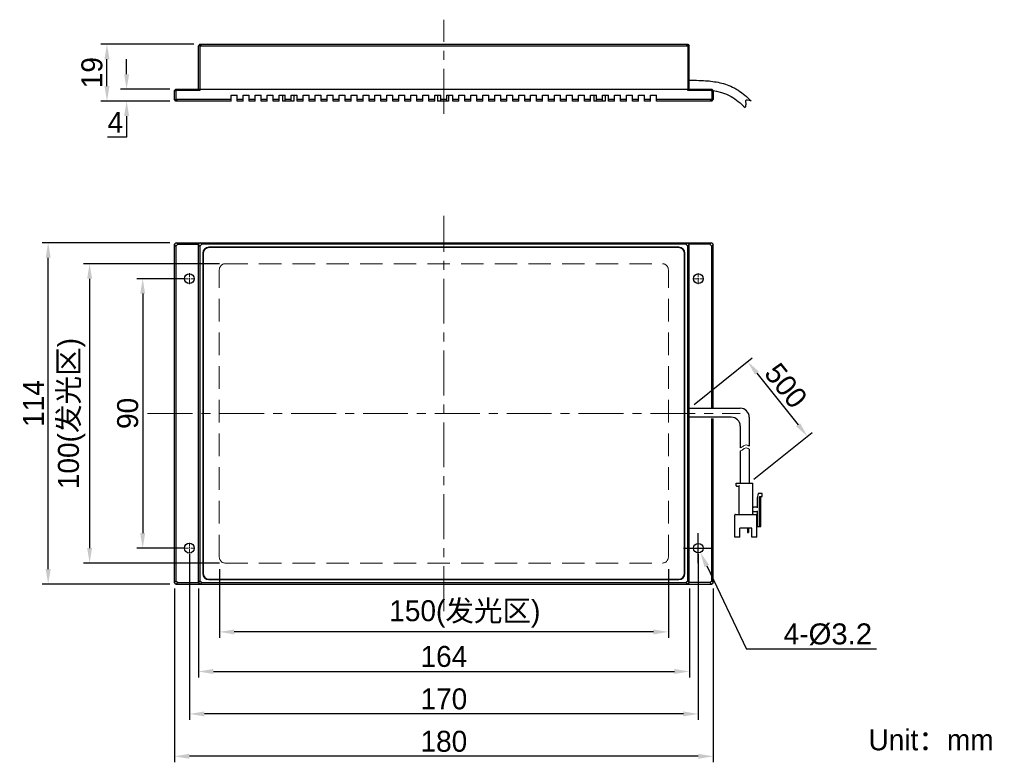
# Model space of a CAD drawing. Header units: inches. Extents: x -311 to -146, y -2336 to -2212.
import ezdxf

# ---------------------------------------------------------------- set-up
doc = ezdxf.new("R2010")
doc.units = ezdxf.units.IN
doc.header["$LTSCALE"] = 3
doc.header["$MEASUREMENT"] = 0
doc.header["$PDSIZE"] = -5
doc.linetypes.add('CENTERX2', pattern=[4, 2.5, -0.5, 0.5, -0.5])
doc.linetypes.add('DASHED2', pattern=[0.375, 0.25, -0.125])
doc.layers.get('Defpoints').update_dxf_attribs({"lineweight": 18})
for name, color, linetype, lineweight in [('中心线', 1, 'CENTERX2', 20), ('标注', 3, 'Continuous', 25), ('粗实线', 7, 'Continuous', 30), ('细实线', 7, 'Continuous', 15), ('虚线', 6, 'DASHED2', 18)]:
    doc.layers.add(name, color=color, linetype=linetype, lineweight=lineweight)
doc.styles.get("Standard").update_dxf_attribs({"font": '兰亭黑 GBK.TTF'})
doc.dimstyles.new('CST Standard', dxfattribs={"dimtxt": 3.5, "dimasz": 2.5, "dimexe": 1, "dimexo": 1, "dimgap": 0.6, "dimtad": 1, "dimtoh": 1, "dimdsep": 46, "dimtxsty": 'Standard', "dimcen": -2.5, "dimdle": 5, "dimclrd": 9, "dimclre": 9, "dimadec": 1, "dimazin": 2, "dimtfac": 1, "dimtofl": 0, "dimtmove": 0, "dimatfit": 0, "dimfxl": 1, "dimtolj": 1, "dimarcsym": 0})

# ---------------------------------------------------------------- blocks, each defined once
blk = doc.blocks.new('*X0')
at = {"layer": 'Defpoints', "color": 0}
for p in [(-284.68, -2305.81), (-194.68, -2305.81), (-284.68, -2334.83)]:
    blk.add_point(p, dxfattribs=at)
at = {"layer": '标注', "color": 9, "linetype": 'Continuous', "lineweight": -2, "ltscale": 3}
for p, q in [((-284.68, -2306.81), (-284.68, -2335.83)), ((-194.68, -2306.81), (-194.68, -2335.83)), ((-197.18, -2334.83), (-282.18, -2334.83))]:
    blk.add_line(p, q, dxfattribs=at)
at = {"layer": '标注', "color": 9}
for points in [[(-282.18, -2334.41), (-282.18, -2335.24), (-284.68, -2334.83)], [(-197.18, -2335.24), (-197.18, -2334.41), (-194.68, -2334.83)]]:
    blk.add_solid(points, dxfattribs=at)
at = {"layer": '标注', "color": 0, "ltscale": 3, "insert": (-239.68, -2332.34), "char_height": 3.5, "attachment_point": 5}
blk.add_mtext('\\A1;180', dxfattribs=at)
blk = doc.blocks.new('*X1')
at = {"layer": 'Defpoints', "color": 0}
for p in [(-282.18, -2300.06), (-197.18, -2300.06), (-282.18, -2327.75)]:
    blk.add_point(p, dxfattribs=at)
at = {"layer": '标注', "color": 9, "linetype": 'Continuous', "lineweight": -2, "ltscale": 3}
for p, q in [((-282.18, -2301.06), (-282.18, -2328.75)), ((-197.18, -2301.06), (-197.18, -2328.75)), ((-199.68, -2327.75), (-279.68, -2327.75))]:
    blk.add_line(p, q, dxfattribs=at)
at = {"layer": '标注', "color": 9}
for points in [[(-279.68, -2327.33), (-279.68, -2328.16), (-282.18, -2327.75)], [(-199.68, -2328.16), (-199.68, -2327.33), (-197.18, -2327.75)]]:
    blk.add_solid(points, dxfattribs=at)
at = {"layer": '标注', "color": 0, "ltscale": 3, "insert": (-239.68, -2325.26), "char_height": 3.5, "attachment_point": 5}
blk.add_mtext('\\A1;170', dxfattribs=at)
blk = doc.blocks.new('*X2')
at = {"layer": 'Defpoints', "color": 0}
for p in [(-277.18, -2302.56), (-202.18, -2302.56), (-277.18, -2314.05)]:
    blk.add_point(p, dxfattribs=at)
at = {"layer": '标注', "color": 9, "linetype": 'Continuous', "lineweight": -2, "ltscale": 3}
for p, q in [((-277.18, -2303.56), (-277.18, -2315.05)), ((-202.18, -2303.56), (-202.18, -2315.05)), ((-204.68, -2314.05), (-274.68, -2314.05))]:
    blk.add_line(p, q, dxfattribs=at)
at = {"layer": '标注', "color": 9}
for points in [[(-274.68, -2313.64), (-274.68, -2314.47), (-277.18, -2314.05)], [(-204.68, -2314.47), (-204.68, -2313.64), (-202.18, -2314.05)]]:
    blk.add_solid(points, dxfattribs=at)
at = {"layer": '标注', "color": 0, "ltscale": 3, "insert": (-236.18, -2311.04), "char_height": 3.5, "attachment_point": 5}
blk.add_mtext('\\A1;150(发光区)', dxfattribs=at)
blk = doc.blocks.new('*X3')
at = {"layer": 'Defpoints', "color": 0}
for p in [(-276.18, -2252.56), (-298.85, -2302.56), (-276.18, -2302.56)]:
    blk.add_point(p, dxfattribs=at)
at = {"layer": '标注', "color": 9, "linetype": 'Continuous', "lineweight": -2, "ltscale": 3}
for p, q in [((-277.18, -2252.56), (-299.85, -2252.56)), ((-298.85, -2255.06), (-298.85, -2300.06)), ((-277.18, -2302.56), (-299.85, -2302.56))]:
    blk.add_line(p, q, dxfattribs=at)
at = {"layer": '标注', "color": 9}
for points in [[(-298.43, -2255.06), (-299.26, -2255.06), (-298.85, -2252.56)], [(-299.26, -2300.06), (-298.43, -2300.06), (-298.85, -2302.56)]]:
    blk.add_solid(points, dxfattribs=at)
at = {"layer": '标注', "color": 0, "ltscale": 3, "insert": (-301.86, -2277.59), "char_height": 3.5, "attachment_point": 5, "rotation": 90}
blk.add_mtext('\\A1;100(发光区)', dxfattribs=at)
blk = doc.blocks.new('*X4')
at = {"layer": 'Defpoints', "color": 0}
for p in [(-305.77, -2249.06), (-284.43, -2249.06), (-284.43, -2306.06)]:
    blk.add_point(p, dxfattribs=at)
at = {"layer": '标注', "color": 9, "linetype": 'Continuous', "lineweight": -2, "ltscale": 3}
for p, q in [((-285.43, -2249.06), (-306.77, -2249.06)), ((-305.77, -2303.56), (-305.77, -2251.56)), ((-285.43, -2306.06), (-306.77, -2306.06))]:
    blk.add_line(p, q, dxfattribs=at)
at = {"layer": '标注', "color": 9}
for points in [[(-305.35, -2251.56), (-306.19, -2251.56), (-305.77, -2249.06)], [(-306.19, -2303.56), (-305.35, -2303.56), (-305.77, -2306.06)]]:
    blk.add_solid(points, dxfattribs=at)
at = {"layer": '标注', "color": 0, "ltscale": 3, "insert": (-308.23, -2275.92), "char_height": 3.5, "attachment_point": 5, "rotation": 90}
blk.add_mtext('\\A1;114', dxfattribs=at)
blk = doc.blocks.new('*X5')
at = {"layer": 'Defpoints', "color": 0}
for p in [(-282.18, -2255.06), (-289.98, -2300.06), (-282.18, -2300.06)]:
    blk.add_point(p, dxfattribs=at)
at = {"layer": '标注', "color": 9, "linetype": 'Continuous', "lineweight": -2, "ltscale": 3}
for p, q in [((-283.18, -2255.06), (-290.98, -2255.06)), ((-289.98, -2257.56), (-289.98, -2297.56)), ((-283.18, -2300.06), (-290.98, -2300.06))]:
    blk.add_line(p, q, dxfattribs=at)
at = {"layer": '标注', "color": 9}
for points in [[(-289.57, -2257.56), (-290.4, -2257.56), (-289.98, -2255.06)], [(-290.4, -2297.56), (-289.57, -2297.56), (-289.98, -2300.06)]]:
    blk.add_solid(points, dxfattribs=at)
at = {"layer": '标注', "color": 0, "ltscale": 3, "insert": (-292.48, -2277.56), "char_height": 3.5, "attachment_point": 5, "rotation": 90}
blk.add_mtext('\\A1;90', dxfattribs=at)
blk = doc.blocks.new('*X6')
at = {"layer": 'Defpoints', "color": 0}
for p in [(-198.68, -2276.69), (-178.95, -2281.4), (-188.68, -2289.19)]:
    blk.add_point(p, dxfattribs=at)
at = {"layer": '标注', "color": 9, "linetype": 'Continuous', "lineweight": -2, "ltscale": 3}
for p, q in [((-197.9, -2276.06), (-188.17, -2268.27)), ((-187.39, -2270.85), (-180.51, -2279.45)), ((-187.9, -2288.56), (-178.17, -2280.77))]:
    blk.add_line(p, q, dxfattribs=at)
at = {"layer": '标注', "color": 9}
for points in [[(-187.06, -2270.59), (-187.71, -2271.11), (-188.95, -2268.9)], [(-180.84, -2279.71), (-180.18, -2279.19), (-178.95, -2281.4)]]:
    blk.add_solid(points, dxfattribs=at)
at = {"layer": '标注', "color": 0, "ltscale": 3, "insert": (-182.55, -2272.92), "char_height": 3.5, "attachment_point": 5, "rotation": 308.6598}
blk.add_mtext('\\A1;500', dxfattribs=at)
blk = doc.blocks.new('*X7')
at = {"layer": 'Defpoints', "color": 0}
for p in [(-197.53, -2299.34), (-196.84, -2300.78)]:
    blk.add_point(p, dxfattribs=at)
at = {"layer": '标注', "color": 9, "linetype": 'Continuous', "ltscale": 3}
for p, q in [((-197.18, -2302.56), (-197.18, -2297.56)), ((-199.68, -2300.06), (-194.68, -2300.06))]:
    blk.add_line(p, q, dxfattribs=at)
at = {"layer": '标注', "color": 9, "linetype": 'Continuous', "lineweight": -2, "ltscale": 3}
for p in [(-195.76, -2303.04), (-167.44, -2316.95)]:
    blk.add_line(p, (-189.12, -2316.95), dxfattribs=at)
at = {"layer": '标注', "color": 9}
blk.add_solid([(-195.39, -2302.86), (-196.14, -2303.22), (-196.84, -2300.78)], dxfattribs=at)
at = {"layer": '标注', "color": 0, "ltscale": 3, "insert": (-175.54, -2314.45), "char_height": 3.5, "attachment_point": 5}
blk.add_mtext('\\A1;4-{\\A1;\\fArial|b0|i0|c134|p34;%%C3.2}', dxfattribs=at)
blk = doc.blocks.new('*X8')
at = {"layer": 'Defpoints', "color": 0}
for p in [(-280.68, -2305.82), (-198.68, -2305.82), (-198.68, -2320.66)]:
    blk.add_point(p, dxfattribs=at)
at = {"layer": '标注', "color": 9, "linetype": 'Continuous', "lineweight": -2, "ltscale": 3}
for p, q in [((-280.68, -2306.82), (-280.68, -2321.66)), ((-198.68, -2306.82), (-198.68, -2321.66)), ((-278.18, -2320.66), (-201.18, -2320.66))]:
    blk.add_line(p, q, dxfattribs=at)
at = {"layer": '标注', "color": 9}
for points in [[(-278.18, -2320.24), (-278.18, -2321.08), (-280.68, -2320.66)], [(-201.18, -2321.08), (-201.18, -2320.24), (-198.68, -2320.66)]]:
    blk.add_solid(points, dxfattribs=at)
at = {"layer": '标注', "color": 0, "ltscale": 3, "insert": (-239.68, -2318.17), "char_height": 3.5, "attachment_point": 5}
blk.add_mtext('\\A1;164', dxfattribs=at)
blk = doc.blocks.new('*X9')
at = {"layer": 'Defpoints', "color": 0}
for p in [(-292.67, -2223.41), (-284.43, -2223.41), (-284.43, -2225.41)]:
    blk.add_point(p, dxfattribs=at)
at = {"layer": '标注', "color": 9, "linetype": 'Continuous', "lineweight": -2, "ltscale": 3}
for p, q in [((-292.67, -2220.91), (-292.67, -2218.41)), ((-285.43, -2223.41), (-293.67, -2223.41)), ((-285.43, -2225.41), (-293.67, -2225.41)), ((-292.67, -2227.91), (-292.67, -2231.41)), ((-292.67, -2231.41), (-295.84, -2231.41))]:
    blk.add_line(p, q, dxfattribs=at)
at = {"layer": '标注', "color": 9}
for points in [[(-293.09, -2220.91), (-292.25, -2220.91), (-292.67, -2223.41)], [(-292.25, -2227.91), (-293.09, -2227.91), (-292.67, -2225.41)]]:
    blk.add_solid(points, dxfattribs=at)
at = {"layer": '标注', "color": 0, "ltscale": 3, "insert": (-294.55, -2228.95), "char_height": 3.5, "attachment_point": 5}
blk.add_mtext('\\A1;4', dxfattribs=at)
blk = doc.blocks.new('*X10')
at = {"layer": 'Defpoints', "color": 0}
for p in [(-295.95, -2215.91), (-280.43, -2215.91), (-284.43, -2225.41)]:
    blk.add_point(p, dxfattribs=at)
at = {"layer": '标注', "color": 9, "linetype": 'Continuous', "lineweight": -2, "ltscale": 3}
for p, q in [((-281.43, -2215.91), (-296.95, -2215.91)), ((-295.95, -2222.91), (-295.95, -2218.41)), ((-285.43, -2225.41), (-296.95, -2225.41))]:
    blk.add_line(p, q, dxfattribs=at)
at = {"layer": '标注', "color": 9}
for points in [[(-295.53, -2218.41), (-296.37, -2218.41), (-295.95, -2215.91)], [(-296.37, -2222.91), (-295.53, -2222.91), (-295.95, -2225.41)]]:
    blk.add_solid(points, dxfattribs=at)
at = {"layer": '标注', "color": 0, "ltscale": 3, "insert": (-298.45, -2220.66), "char_height": 3.5, "attachment_point": 5, "rotation": 90}
blk.add_mtext('\\A1;19', dxfattribs=at)

msp = doc.modelspace()

# ---------------------------------------------------------------- linework, layer by layer
at = {"layer": '中心线', "color": 0}
for p, q in [((-239.6845, -2227.5153), (-239.6845, -2211.8103)), ((-239.6845, -2310.5625), (-239.6845, -2244.5625)), ((-289.1845, -2277.5625), (-190.1845, -2277.5625))]:
    msp.add_line(p, q, dxfattribs=at)
at = {"layer": '中心线', "color": 0, "ltscale": 0.1}
for p, q in [((-282.1845, -2255.97), (-282.1845, -2254.155)), ((-197.1845, -2255.97), (-197.1845, -2254.155)), ((-283.092, -2255.0625), (-281.277, -2255.0625)), ((-198.092, -2255.0625), (-196.277, -2255.0625)), ((-283.092, -2300.0625), (-281.277, -2300.0625)), ((-282.1845, -2300.97), (-282.1845, -2299.155)), ((-198.092, -2300.0625), (-196.277, -2300.0625)), ((-197.1845, -2300.97), (-197.1845, -2299.155))]:
    msp.add_line(p, q, dxfattribs=at)
at = {"layer": '粗实线', "color": 0}
for p, q in [((-280.4345, -2215.9103), (-280.6845, -2216.1603)), ((-280.6845, -2223.4153), (-280.6845, -2216.1603)), ((-280.4345, -2216.1884), (-280.6845, -2216.1884)), ((-280.4345, -2215.9103), (-198.9345, -2215.9103)), ((-280.3783, -2216.1603), (-280.4345, -2216.1884)), ((-280.4345, -2216.1884), (-280.4345, -2223.4103)), ((-280.1283, -2215.9103), (-280.3783, -2216.1603)), ((-280.3783, -2216.1603), (-198.9907, -2216.1603)), ((-199.2407, -2215.9103), (-198.9907, -2216.1603)), ((-198.9345, -2216.1884), (-198.9907, -2216.1603)), ((-198.9345, -2215.9103), (-198.6845, -2216.1603)), ((-198.6845, -2216.1884), (-198.9345, -2216.1884)), ((-198.9345, -2216.1884), (-198.9345, -2223.4103)), ((-198.6845, -2223.4153), (-198.6845, -2216.1603)), ((-284.6845, -2223.6603), (-284.4345, -2223.4103)), ((-284.6845, -2225.1603), (-284.6845, -2223.6603)), ((-284.4345, -2223.6884), (-284.6845, -2223.6884)), ((-284.4345, -2223.4103), (-194.9345, -2223.4103)), ((-284.3783, -2223.6603), (-284.4345, -2223.6884)), ((-284.4345, -2223.6884), (-284.4345, -2225.1322)), ((-284.3783, -2223.6603), (-284.1283, -2223.4103)), ((-280.4395, -2223.6603), (-284.3783, -2223.6603)), ((-280.4395, -2223.6603), (-280.6845, -2223.4153)), ((-280.4395, -2223.4103), (-280.4395, -2223.6603)), ((-275.1845, -2225.4103), (-275.1845, -2224.4103)), ((-275.1845, -2224.4103), (-274.1845, -2224.4103)), ((-274.1845, -2225.4103), (-274.1845, -2224.4103)), ((-273.1845, -2225.4103), (-273.1845, -2224.4103)), ((-273.1845, -2224.4103), (-272.1845, -2224.4103)), ((-272.1845, -2225.4103), (-272.1845, -2224.4103)), ((-271.1845, -2225.4103), (-271.1845, -2224.4103)), ((-271.1845, -2224.4103), (-270.1845, -2224.4103)), ((-270.1845, -2225.4103), (-270.1845, -2224.4103)), ((-269.1845, -2225.4103), (-269.1845, -2224.4103)), ((-269.1845, -2224.4103), (-268.1845, -2224.4103)), ((-268.1845, -2225.4103), (-268.1845, -2224.4103)), ((-267.1845, -2225.4103), (-267.1845, -2224.4103)), ((-267.1845, -2224.4103), (-266.1845, -2224.4103)), ((-266.6095, -2224.4103), (-266.6095, -2225.4103)), ((-266.1845, -2225.4103), (-266.1845, -2224.4103)), ((-265.1845, -2225.4103), (-265.1845, -2224.4103)), ((-265.1845, -2224.4103), (-264.1845, -2224.4103)), ((-264.7595, -2224.4103), (-264.7595, -2225.4103)), ((-264.1845, -2225.4103), (-264.1845, -2224.4103)), ((-263.1845, -2225.4103), (-263.1845, -2224.4103)), ((-263.1845, -2224.4103), (-262.1845, -2224.4103)), ((-262.1845, -2225.4103), (-262.1845, -2224.4103)), ((-261.1845, -2225.4103), (-261.1845, -2224.4103)), ((-261.1845, -2224.4103), (-260.1845, -2224.4103)), ((-260.1845, -2225.4103), (-260.1845, -2224.4103)), ((-259.1845, -2225.4103), (-259.1845, -2224.4103)), ((-259.1845, -2224.4103), (-258.1845, -2224.4103)), ((-258.1845, -2225.4103), (-258.1845, -2224.4103)), ((-257.1845, -2225.4103), (-257.1845, -2224.4103)), ((-257.1845, -2224.4103), (-256.1845, -2224.4103)), ((-256.1845, -2225.4103), (-256.1845, -2224.4103)), ((-255.1845, -2225.4103), (-255.1845, -2224.4103)), ((-255.1845, -2224.4103), (-254.1845, -2224.4103)), ((-254.1845, -2225.4103), (-254.1845, -2224.4103)), ((-253.1845, -2225.4103), (-253.1845, -2224.4103)), ((-253.1845, -2224.4103), (-252.1845, -2224.4103)), ((-252.1845, -2225.4103), (-252.1845, -2224.4103)), ((-251.1845, -2225.4103), (-251.1845, -2224.4103)), ((-251.1845, -2224.4103), (-250.1845, -2224.4103)), ((-250.1845, -2225.4103), (-250.1845, -2224.4103)), ((-249.1845, -2225.4103), (-249.1845, -2224.4103)), ((-249.1845, -2224.4103), (-248.1845, -2224.4103)), ((-248.1845, -2225.4103), (-248.1845, -2224.4103)), ((-247.1845, -2225.4103), (-247.1845, -2224.4103)), ((-247.1845, -2224.4103), (-246.1845, -2224.4103)), ((-246.1845, -2225.4103), (-246.1845, -2224.4103)), ((-245.1845, -2225.4103), (-245.1845, -2224.4103)), ((-245.1845, -2224.4103), (-244.1845, -2224.4103)), ((-244.1845, -2225.4103), (-244.1845, -2224.4103)), ((-243.1845, -2225.4103), (-243.1845, -2224.4103)), ((-243.1845, -2224.4103), (-242.1845, -2224.4103)), ((-242.1845, -2225.4103), (-242.1845, -2224.4103)), ((-241.1845, -2225.4103), (-241.1845, -2224.4103)), ((-241.1845, -2224.4103), (-240.1845, -2224.4103)), ((-240.7545, -2224.4103), (-240.7545, -2225.4103)), ((-240.1845, -2225.4103), (-240.1845, -2224.4103)), ((-239.1845, -2224.4103), (-238.1845, -2224.4103)), ((-239.1845, -2225.4103), (-239.1845, -2224.4103)), ((-238.9045, -2224.4103), (-238.9045, -2225.4103)), ((-238.1845, -2225.4103), (-238.1845, -2224.4103)), ((-237.1845, -2224.4103), (-236.1845, -2224.4103)), ((-237.1845, -2225.4103), (-237.1845, -2224.4103)), ((-236.1845, -2225.4103), (-236.1845, -2224.4103)), ((-235.1845, -2224.4103), (-234.1845, -2224.4103)), ((-235.1845, -2225.4103), (-235.1845, -2224.4103)), ((-234.1845, -2225.4103), (-234.1845, -2224.4103)), ((-233.1845, -2224.4103), (-232.1845, -2224.4103)), ((-233.1845, -2225.4103), (-233.1845, -2224.4103)), ((-232.1845, -2225.4103), (-232.1845, -2224.4103)), ((-231.1845, -2224.4103), (-230.1845, -2224.4103)), ((-231.1845, -2225.4103), (-231.1845, -2224.4103)), ((-230.1845, -2225.4103), (-230.1845, -2224.4103)), ((-229.1845, -2224.4103), (-228.1845, -2224.4103)), ((-229.1845, -2225.4103), (-229.1845, -2224.4103)), ((-228.1845, -2225.4103), (-228.1845, -2224.4103)), ((-227.1845, -2224.4103), (-226.1845, -2224.4103)), ((-227.1845, -2225.4103), (-227.1845, -2224.4103)), ((-226.1845, -2225.4103), (-226.1845, -2224.4103)), ((-225.1845, -2224.4103), (-224.1845, -2224.4103)), ((-225.1845, -2225.4103), (-225.1845, -2224.4103)), ((-224.1845, -2225.4103), (-224.1845, -2224.4103)), ((-223.1845, -2224.4103), (-222.1845, -2224.4103)), ((-223.1845, -2225.4103), (-223.1845, -2224.4103)), ((-222.1845, -2225.4103), (-222.1845, -2224.4103)), ((-221.1845, -2224.4103), (-220.1845, -2224.4103)), ((-221.1845, -2225.4103), (-221.1845, -2224.4103)), ((-220.1845, -2225.4103), (-220.1845, -2224.4103)), ((-219.1845, -2224.4103), (-218.1845, -2224.4103)), ((-219.1845, -2225.4103), (-219.1845, -2224.4103)), ((-218.1845, -2225.4103), (-218.1845, -2224.4103)), ((-217.1845, -2224.4103), (-216.1845, -2224.4103)), ((-217.1845, -2225.4103), (-217.1845, -2224.4103)), ((-216.1845, -2225.4103), (-216.1845, -2224.4103)), ((-215.1845, -2224.4103), (-214.1845, -2224.4103)), ((-215.1845, -2225.4103), (-215.1845, -2224.4103)), ((-214.6095, -2224.4103), (-214.6095, -2225.4103)), ((-214.1845, -2225.4103), (-214.1845, -2224.4103)), ((-213.1845, -2224.4103), (-212.1845, -2224.4103)), ((-213.1845, -2225.4103), (-213.1845, -2224.4103)), ((-212.7595, -2224.4103), (-212.7595, -2225.4103)), ((-212.1845, -2225.4103), (-212.1845, -2224.4103)), ((-211.1845, -2224.4103), (-210.1845, -2224.4103)), ((-211.1845, -2225.4103), (-211.1845, -2224.4103)), ((-210.1845, -2225.4103), (-210.1845, -2224.4103)), ((-209.1845, -2224.4103), (-208.1845, -2224.4103)), ((-209.1845, -2225.4103), (-209.1845, -2224.4103)), ((-208.1845, -2225.4103), (-208.1845, -2224.4103)), ((-207.1845, -2224.4103), (-206.1845, -2224.4103)), ((-207.1845, -2225.4103), (-207.1845, -2224.4103)), ((-206.1845, -2225.4103), (-206.1845, -2224.4103)), ((-205.1845, -2224.4103), (-204.1845, -2224.4103)), ((-205.1845, -2225.4103), (-205.1845, -2224.4103)), ((-204.1845, -2225.4103), (-204.1845, -2224.4103)), ((-198.9295, -2223.6603), (-198.9295, -2223.4103)), ((-198.6845, -2223.4153), (-198.9295, -2223.6603)), ((-194.9907, -2223.6603), (-198.9295, -2223.6603)), ((-195.2407, -2223.4103), (-194.9907, -2223.6603)), ((-194.9345, -2223.6884), (-194.9907, -2223.6603)), ((-194.9345, -2223.4103), (-194.6845, -2223.6603)), ((-194.6845, -2223.6884), (-194.9345, -2223.6884)), ((-194.9345, -2223.6884), (-194.9345, -2225.1322)), ((-194.6845, -2223.6603), (-194.6845, -2225.1603)), ((-284.6845, -2225.1322), (-284.4345, -2225.1322)), ((-284.4345, -2225.4103), (-284.6845, -2225.1603)), ((-284.4345, -2225.1322), (-284.3783, -2225.1603)), ((-275.1845, -2225.4103), (-284.4345, -2225.4103)), ((-284.1283, -2225.4103), (-284.3783, -2225.1603)), ((-275.1845, -2225.1603), (-284.3783, -2225.1603)), ((-273.1845, -2225.1603), (-274.1845, -2225.1603)), ((-273.1845, -2225.4103), (-274.1845, -2225.4103)), ((-271.1845, -2225.1603), (-272.1845, -2225.1603)), ((-271.1845, -2225.4103), (-272.1845, -2225.4103)), ((-269.1845, -2225.1603), (-270.1845, -2225.1603)), ((-269.1845, -2225.4103), (-270.1845, -2225.4103)), ((-267.1845, -2225.1603), (-268.1845, -2225.1603)), ((-267.1845, -2225.4103), (-268.1845, -2225.4103)), ((-266.1845, -2225.4103), (-266.6095, -2225.4103)), ((-265.1845, -2225.1603), (-266.1845, -2225.1603)), ((-265.1845, -2225.4103), (-266.1845, -2225.4103)), ((-264.7595, -2225.4103), (-265.1845, -2225.4103)), ((-263.1845, -2225.1603), (-264.1845, -2225.1603)), ((-263.1845, -2225.4103), (-264.1845, -2225.4103)), ((-261.1845, -2225.1603), (-262.1845, -2225.1603)), ((-261.1845, -2225.4103), (-262.1845, -2225.4103)), ((-259.1845, -2225.1603), (-260.1845, -2225.1603)), ((-259.1845, -2225.4103), (-260.1845, -2225.4103)), ((-257.1845, -2225.1603), (-258.1845, -2225.1603)), ((-257.1845, -2225.4103), (-258.1845, -2225.4103)), ((-255.1845, -2225.1603), (-256.1845, -2225.1603)), ((-255.1845, -2225.4103), (-256.1845, -2225.4103)), ((-253.1845, -2225.1603), (-254.1845, -2225.1603)), ((-253.1845, -2225.4103), (-254.1845, -2225.4103)), ((-251.1845, -2225.1603), (-252.1845, -2225.1603)), ((-251.1845, -2225.4103), (-252.1845, -2225.4103)), ((-249.1845, -2225.1603), (-250.1845, -2225.1603)), ((-249.1845, -2225.4103), (-250.1845, -2225.4103)), ((-247.1845, -2225.1603), (-248.1845, -2225.1603)), ((-247.1845, -2225.4103), (-248.1845, -2225.4103)), ((-245.1845, -2225.1603), (-246.1845, -2225.1603)), ((-245.1845, -2225.4103), (-246.1845, -2225.4103)), ((-243.1845, -2225.1603), (-244.1845, -2225.1603)), ((-243.1845, -2225.4103), (-244.1845, -2225.4103)), ((-241.1845, -2225.1603), (-242.1845, -2225.1603)), ((-241.1845, -2225.4103), (-242.1845, -2225.4103)), ((-240.1845, -2225.4103), (-240.7545, -2225.4103)), ((-239.1845, -2225.1603), (-240.1845, -2225.1603)), ((-239.1845, -2225.4103), (-240.1845, -2225.4103)), ((-238.9045, -2225.4103), (-239.1845, -2225.4103)), ((-237.1845, -2225.1603), (-238.1845, -2225.1603)), ((-237.1845, -2225.4103), (-238.1845, -2225.4103)), ((-235.1845, -2225.1603), (-236.1845, -2225.1603)), ((-235.1845, -2225.4103), (-236.1845, -2225.4103)), ((-233.1845, -2225.1603), (-234.1845, -2225.1603)), ((-233.1845, -2225.4103), (-234.1845, -2225.4103)), ((-231.1845, -2225.1603), (-232.1845, -2225.1603)), ((-231.1845, -2225.4103), (-232.1845, -2225.4103)), ((-229.1845, -2225.1603), (-230.1845, -2225.1603)), ((-229.1845, -2225.4103), (-230.1845, -2225.4103)), ((-227.1845, -2225.1603), (-228.1845, -2225.1603)), ((-227.1845, -2225.4103), (-228.1845, -2225.4103)), ((-225.1845, -2225.1603), (-226.1845, -2225.1603)), ((-225.1845, -2225.4103), (-226.1845, -2225.4103)), ((-223.1845, -2225.1603), (-224.1845, -2225.1603)), ((-223.1845, -2225.4103), (-224.1845, -2225.4103)), ((-221.1845, -2225.1603), (-222.1845, -2225.1603)), ((-221.1845, -2225.4103), (-222.1845, -2225.4103)), ((-219.1845, -2225.1603), (-220.1845, -2225.1603)), ((-219.1845, -2225.4103), (-220.1845, -2225.4103)), ((-217.1845, -2225.1603), (-218.1845, -2225.1603)), ((-217.1845, -2225.4103), (-218.1845, -2225.4103)), ((-215.1845, -2225.1603), (-216.1845, -2225.1603)), ((-215.1845, -2225.4103), (-216.1845, -2225.4103)), ((-214.1845, -2225.4103), (-214.6095, -2225.4103)), ((-213.1845, -2225.1603), (-214.1845, -2225.1603)), ((-213.1845, -2225.4103), (-214.1845, -2225.4103)), ((-212.7595, -2225.4103), (-213.1845, -2225.4103)), ((-211.1845, -2225.1603), (-212.1845, -2225.1603)), ((-211.1845, -2225.4103), (-212.1845, -2225.4103)), ((-209.1845, -2225.1603), (-210.1845, -2225.1603)), ((-209.1845, -2225.4103), (-210.1845, -2225.4103)), ((-207.1845, -2225.1603), (-208.1845, -2225.1603)), ((-207.1845, -2225.4103), (-208.1845, -2225.4103)), ((-205.1845, -2225.1603), (-206.1845, -2225.1603)), ((-205.1845, -2225.4103), (-206.1845, -2225.4103)), ((-194.9907, -2225.1603), (-204.1845, -2225.1603)), ((-194.9345, -2225.4103), (-204.1845, -2225.4103)), ((-195.2407, -2225.4103), (-194.9907, -2225.1603)), ((-194.9907, -2225.1603), (-194.9345, -2225.1322)), ((-194.9345, -2225.1322), (-194.6845, -2225.1322)), ((-194.9345, -2225.4103), (-194.6845, -2225.1603)), ((-284.6845, -2249.3125), (-284.4345, -2249.0625)), ((-284.6845, -2305.8125), (-284.6845, -2249.3125)), ((-284.4345, -2249.6187), (-284.6845, -2249.3687)), ((-284.4345, -2249.0625), (-194.9345, -2249.0625)), ((-284.1283, -2249.3125), (-284.4345, -2249.6187)), ((-284.4345, -2249.6187), (-284.4345, -2305.5063)), ((-284.1283, -2249.3125), (-284.3783, -2249.0625)), ((-284.1283, -2249.3125), (-280.6845, -2249.3125)), ((-280.4395, -2249.0625), (-280.6845, -2249.3075)), ((-280.6845, -2249.3125), (-280.4345, -2249.0625)), ((-280.6845, -2305.8175), (-280.6845, -2249.3075)), ((-280.4345, -2249.6187), (-280.6845, -2249.3687)), ((-280.1283, -2249.3125), (-280.4345, -2249.6187)), ((-280.4345, -2249.6187), (-280.4345, -2305.5063)), ((-280.1283, -2249.3125), (-280.3783, -2249.0625)), ((-199.2407, -2249.3125), (-280.1283, -2249.3125)), ((-199.2407, -2249.3125), (-198.9907, -2249.0625)), ((-198.9345, -2249.6187), (-199.2407, -2249.3125)), ((-198.9345, -2249.0625), (-198.6845, -2249.3125)), ((-198.9345, -2249.6187), (-198.6845, -2249.3687)), ((-198.9345, -2305.5063), (-198.9345, -2249.6187)), ((-198.6845, -2249.3075), (-198.9295, -2249.0625)), ((-198.6845, -2305.8175), (-198.6845, -2249.3075)), ((-195.2407, -2249.3125), (-198.6845, -2249.3125)), ((-194.9907, -2249.0625), (-195.2407, -2249.3125)), ((-194.9345, -2249.6187), (-195.2407, -2249.3125)), ((-194.9345, -2249.0625), (-194.6845, -2249.3125)), ((-194.6845, -2249.3687), (-194.9345, -2249.6187)), ((-194.9345, -2276.6875), (-194.9345, -2249.6187)), ((-194.6845, -2276.6875), (-194.6845, -2249.3125)), ((-279.9345, -2250.8125), (-279.9345, -2304.3125)), ((-279.8845, -2250.8625), (-279.8845, -2304.2625)), ((-200.4345, -2249.8125), (-278.9345, -2249.8125)), ((-200.4845, -2249.8625), (-278.8845, -2249.8625)), ((-199.4845, -2304.2625), (-199.4845, -2250.8625)), ((-199.4345, -2304.3125), (-199.4345, -2250.8125)), ((-198.6845, -2276.6875), (-190.1845, -2276.6875)), ((-194.9345, -2305.5063), (-194.9345, -2278.4375)), ((-194.6845, -2305.8125), (-194.6845, -2278.4375)), ((-190.8845, -2289.5875), (-190.8845, -2289.1875)), ((-190.8845, -2289.1875), (-188.0845, -2289.1875)), ((-190.7845, -2289.6875), (-190.3845, -2289.6875)), ((-190.3845, -2294.3375), (-190.3845, -2289.6875)), ((-188.0845, -2294.3375), (-188.0845, -2289.1875)), ((-187.1845, -2290.9375), (-187.3345, -2291.7375)), ((-187.3345, -2291.7375), (-187.3345, -2293.3375)), ((-186.5345, -2290.9375), (-187.1845, -2290.9375)), ((-186.9845, -2296.4375), (-186.9845, -2291.5375)), ((-186.8845, -2291.4375), (-186.5345, -2291.4375)), ((-186.7345, -2296.4375), (-186.7345, -2291.4375)), ((-186.5345, -2291.4375), (-186.5345, -2290.9375)), ((-187.3345, -2293.2375), (-187.9845, -2293.2375)), ((-187.9845, -2293.9375), (-187.3345, -2293.9375)), ((-187.3345, -2293.8375), (-187.3345, -2296.4375)), ((-191.0845, -2298.2375), (-191.0845, -2294.5375)), ((-190.9845, -2294.4375), (-187.4845, -2294.4375)), ((-187.3845, -2298.2375), (-187.3845, -2294.5375)), ((-188.2345, -2296.7375), (-190.2345, -2296.7375)), ((-190.2345, -2298.2375), (-190.2345, -2296.7375)), ((-188.9848, -2296.7375), (-188.9848, -2297.4275)), ((-188.8095, -2296.7375), (-188.8095, -2297.4275)), ((-188.2345, -2298.2375), (-188.2345, -2296.7375)), ((-187.3345, -2295.8375), (-187.3845, -2295.8375)), ((-187.3845, -2296.4375), (-186.7345, -2296.4375)), ((-190.2345, -2298.2375), (-191.0845, -2298.2375)), ((-188.8595, -2297.4775), (-188.9348, -2297.4775)), ((-187.3845, -2298.2375), (-188.2345, -2298.2375)), ((-284.6845, -2305.7563), (-284.4345, -2305.5063)), ((-284.4345, -2305.5063), (-284.1283, -2305.8125)), ((-280.4345, -2305.5063), (-280.6845, -2305.7563)), ((-280.4345, -2305.5063), (-280.1283, -2305.8125)), ((-278.9345, -2305.3125), (-200.4345, -2305.3125)), ((-278.8845, -2305.2625), (-200.4845, -2305.2625)), ((-199.2407, -2305.8125), (-198.9345, -2305.5063)), ((-198.9345, -2305.5063), (-198.6845, -2305.7563)), ((-195.2407, -2305.8125), (-194.9345, -2305.5063)), ((-194.9345, -2305.5063), (-194.6845, -2305.7563)), ((-284.4345, -2306.0625), (-284.6845, -2305.8125)), ((-284.4345, -2306.0625), (-194.9345, -2306.0625)), ((-284.3783, -2306.0625), (-284.1283, -2305.8125)), ((-284.1283, -2305.8125), (-280.6845, -2305.8125)), ((-280.4345, -2306.0625), (-280.6845, -2305.8125)), ((-280.6845, -2305.8175), (-280.4395, -2306.0625)), ((-280.1283, -2305.8125), (-280.3783, -2306.0625)), ((-280.1283, -2305.8125), (-199.2407, -2305.8125)), ((-199.2407, -2305.8125), (-198.9907, -2306.0625)), ((-198.6845, -2305.8125), (-198.9345, -2306.0625)), ((-198.9295, -2306.0625), (-198.6845, -2305.8175)), ((-195.2407, -2305.8125), (-198.6845, -2305.8125)), ((-195.2407, -2305.8125), (-194.9907, -2306.0625)), ((-194.6845, -2305.8125), (-194.9345, -2306.0625))]:
    msp.add_line(p, q, dxfattribs=at)
at = {"layer": '粗实线', "color": 0, "ltscale": 3}
for p, q in [((-191.6845, -2278.1875), (-198.6845, -2278.1875)), ((-188.6845, -2278.1875), (-188.6845, -2283.0204)), ((-190.1845, -2279.6875), (-190.1845, -2283.294)), ((-190.1845, -2283.807), (-190.1845, -2289.1875)), ((-188.6845, -2283.5334), (-188.6845, -2289.1875))]:
    msp.add_line(p, q, dxfattribs=at)
at = {"layer": '粗实线', "color": 0}
for centre, radius in [((-282.1845, -2255.0625), 0.825), ((-197.1845, -2255.0625), 0.825), ((-282.1845, -2300.0625), 0.825), ((-197.1845, -2300.0625), 0.8)]:
    msp.add_circle(centre, radius, dxfattribs=at)
for centre, radius, start, end in [((-278.9345, -2250.8125), 1, 90, 180), ((-278.8845, -2250.8625), 1, 90, 180), ((-200.4845, -2250.8625), 1, 0, 90), ((-200.4345, -2250.8125), 1, 360, 90), ((-190.7845, -2289.5875), 0.1, 180, 270), ((-186.8845, -2291.5375), 0.1, 90, 180), ((-187.9845, -2293.1375), 0.1, 180, 270), ((-187.9845, -2294.0375), 0.1, 90, 180), ((-190.9845, -2294.5375), 0.1, 90, 180), ((-190.4845, -2294.3375), 0.1, 270, 0), ((-187.9845, -2294.3375), 0.1, 180, 270), ((-187.4845, -2294.5375), 0.1, 0, 90), ((-188.9348, -2297.4275), 0.05, 180, 270), ((-188.8595, -2297.4275), 0.05, 270, 0), ((-278.9345, -2304.3125), 1, 180, 270), ((-278.8845, -2304.2625), 1, 180, 270), ((-200.4845, -2304.2625), 1, 270, 0), ((-200.4345, -2304.3125), 1, 270, 0)]:
    msp.add_arc(centre, radius, start, end, dxfattribs=at)
at = {"layer": '粗实线', "color": 0, "ltscale": 3}
for centre in [(-190.1845, -2278.1875), (-191.6845, -2279.6875)]:
    msp.add_arc(centre, 1.5, 0, 90, dxfattribs=at)
for points, knots in [([(-198.6661, -2221.9154), (-198.4082, -2221.9186), (-198.148, -2221.9218), (-197.3615, -2221.9353), (-196.8296, -2221.9494), (-195.4919, -2222.0252), (-194.6808, -2222.1065), (-193.0641, -2222.431), (-192.2569, -2222.6751), (-191.2917, -2223.1435), (-191.1044, -2223.2432), (-190.7377, -2223.4579), (-190.5613, -2223.5708), (-190.0501, -2223.9207), (-189.7334, -2224.1688), (-189.0522, -2224.7388), (-188.6974, -2225.0627), (-188.3576, -2225.3724)], [0, 0, 0, 0, 3216.68277991, 3216.68277991, 9650.04833974, 9650.04833974, 19279.15026425, 19279.15026425, 28908.25218877, 28908.25218877, 31247.40655491, 31247.40655491, 33586.56092105, 33586.56092105, 38264.86965334, 38264.86965334, 44200.03614567, 44200.03614567, 44200.03614567, 44200.03614567]), ([(-198.6845, -2223.4153), (-196.1941, -2223.4459), (-192.6509, -2223.4894), (-190.1199, -2225.7958), (-189.3679, -2226.4811)], [0, 0, 0, 0, 9369.25205996, 13330.12510995, 13330.12510995, 13330.12510995, 13330.12510995]), ([(-188.3576, -2225.3724), (-188.7924, -2225.2539), (-189.4392, -2225.0777), (-189.1968, -2225.9142), (-189.3038, -2226.2688), (-189.3679, -2226.4811)], [0, 0, 0, 0, 7956.39050865, 11835.44532867, 17619.39964939, 17619.39964939, 17619.39964939, 17619.39964939])]:
    msp.add_open_spline(points, degree=3, knots=knots, dxfattribs=at)
at = {"layer": '粗实线', "color": 0}
msp.add_open_spline([(-190.3845, -2289.6875), (-190.3832, -2289.6862), (-190.3785, -2289.6815), (-190.3692, -2289.6722), (-190.3556, -2289.6586), (-190.3394, -2289.6424), (-190.3216, -2289.6247), (-190.3032, -2289.6062), (-190.2907, -2289.5937), (-190.2845, -2289.5875)], degree=3, knots=[0, 0, 0, 0, 1561.21813466, 5531.85998248, 11052.0371634, 17562.77982768, 24673.87701235, 32057.94430068, 39389.94371651, 39389.94371651, 39389.94371651, 39389.94371651], dxfattribs=at)
at = {"layer": '细实线', "color": 0, "ltscale": 3}
for points, knots in [([(-190.1845, -2283.294), (-190.0652, -2283.2756), (-189.7907, -2283.176), (-189.3186, -2282.6989), (-188.924, -2282.8495), (-188.6845, -2283.0204)], [0, 0, 0, 0, 4163.22679804, 9808.55376667, 18090.67625169, 18090.67625169, 18090.67625169, 18090.67625169]), ([(-190.1845, -2283.807), (-190.0652, -2283.7887), (-189.7907, -2283.689), (-189.3186, -2283.2119), (-188.924, -2283.3626), (-188.6845, -2283.5334)], [0, 0, 0, 0, 4164.19708269, 9810.83975531, 18094.8924778, 18094.8924778, 18094.8924778, 18094.8924778])]:
    msp.add_open_spline(points, degree=3, knots=knots, dxfattribs=at)
at = {"layer": '虚线', "color": 0, "ltscale": 5}
for p, q in [((-276.1845, -2252.5625), (-203.1845, -2252.5625)), ((-277.1845, -2301.5625), (-277.1845, -2253.5625)), ((-202.1845, -2301.5625), (-202.1845, -2253.5625)), ((-276.1845, -2302.5625), (-203.1845, -2302.5625))]:
    msp.add_line(p, q, dxfattribs=at)
for centre, start, end in [((-276.1845, -2253.5625), 90, 180), ((-203.1845, -2253.5625), 0, 90), ((-276.1845, -2301.5625), 180, 270), ((-203.1845, -2301.5625), 270, 0)]:
    msp.add_arc(centre, 1, start, end, dxfattribs=at)

# ---------------------------------------------------------------- texts
at = {"layer": '标注', "color": 0, "ltscale": 3, "insert": (-168.7548, -2330.3287), "char_height": 3.5, "width": 55.615857, "attachment_point": 1}
msp.add_mtext('{\\C0;Unit：mm}', dxfattribs=at)

# ---------------------------------------------------------------- dimensions: what is measured, and where the dimension line sits
at = {"layer": '标注', "color": 0, "ltscale": 3}
for base, p1, p2, angle, picture, middle in [((-295.9511, -2215.9103), (-284.4345, -2225.4103), (-280.4345, -2215.9103), 90, '*X10', (-298.4477, -2220.6603)), ((-289.9831, -2300.0625), (-282.1845, -2255.0625), (-282.1845, -2300.0625), 270, '*X5', (-292.4797, -2277.5625))]:
    dim = msp.add_linear_dim(base=base, p1=p1, p2=p2, angle=angle, dimstyle='CST Standard', override={"dimlfac": 2, "dimsah": 1, "dimtzin": 0}, dxfattribs=at)
    dim.commit()
    dim.dimension.update_dxf_attribs({"geometry": picture, "text_midpoint": middle})
for base, p1, p2, picture, middle in [((-292.6698, -2223.4103), (-284.4345, -2225.4103), (-284.4345, -2223.4103), '*X9', (-294.5525, -2231.4057)), ((-305.7704, -2249.0625), (-284.4345, -2306.0625), (-284.4345, -2249.0625), '*X4', (-305.7704, -2275.9195))]:
    dim = msp.add_linear_dim(base=base, p1=p1, p2=p2, angle=90, dimstyle='CST Standard', override={"dimlfac": 2, "dimsah": 1, "dimtzin": 0}, dxfattribs=at)
    dim.commit()
    dim.dimension.update_dxf_attribs({"geometry": picture, "text_midpoint": middle, "dimtype": 160})
for base, p1, p2, angle, text, picture, middle in [((-298.8455, -2302.5625), (-276.1845, -2252.5625), (-276.1845, -2302.5625), 270, '<>(发光区)', '*X3', (-298.8455, -2277.5931)), ((-178.9483, -2281.3986), (-198.6845, -2276.6875), (-188.6845, -2289.1875), 308.659808, '500', '*X6', (-184.4914, -2274.4697))]:
    dim = msp.add_linear_dim(base=base, p1=p1, p2=p2, angle=angle, text=text, dimstyle='CST Standard', override={"dimlfac": 2, "dimsah": 1, "dimtzin": 0}, dxfattribs=at)
    dim.commit()
    dim.dimension.update_dxf_attribs({"geometry": picture, "text_midpoint": middle, "dimtype": 160})
dim = msp.add_diameter_dim_2p(p1=(-197.5294, -2299.3407), p2=(-196.8396, -2300.7844), text='4-{\\A1;\\fArial|b0|i0|c134|p34;<>}', dimstyle='CST Standard', override={"dimlfac": 2, "dimpost": '%%C<>', "dimtxsty": 'Standard', "dimsah": 1, "dimtzin": 0}, dxfattribs=at)
dim.commit()
dim.dimension.update_dxf_attribs({"geometry": '*X7', "text_midpoint": (-175.5372, -2316.9486), "dimtype": 163})
for base, p1, p2, picture, middle in [((-282.1845, -2327.7457), (-197.1845, -2300.0625), (-282.1845, -2300.0625), '*X1', (-239.6845, -2327.7457)), ((-284.6845, -2334.828), (-194.6845, -2305.8125), (-284.6845, -2305.8125), '*X0', (-239.6845, -2334.828)), ((-198.6845, -2320.6604), (-280.6845, -2305.8175), (-198.6845, -2305.8175), '*X8', (-239.6845, -2320.6604))]:
    dim = msp.add_linear_dim(base=base, p1=p1, p2=p2, dimstyle='CST Standard', override={"dimlfac": 2, "dimsah": 1, "dimtzin": 0}, dxfattribs=at)
    dim.commit()
    dim.dimension.update_dxf_attribs({"geometry": picture, "text_midpoint": middle, "dimtype": 160})
dim = msp.add_linear_dim(base=(-277.1845, -2314.0542), p1=(-202.1845, -2302.5625), p2=(-277.1845, -2302.5625), text='<>(发光区)', dimstyle='CST Standard', override={"dimlfac": 2, "dimsah": 1, "dimtzin": 0}, dxfattribs=at)
dim.commit()
dim.dimension.update_dxf_attribs({"geometry": '*X2', "text_midpoint": (-236.1817, -2314.0542), "dimtype": 160})

doc.saveas('drawing.dxf')
